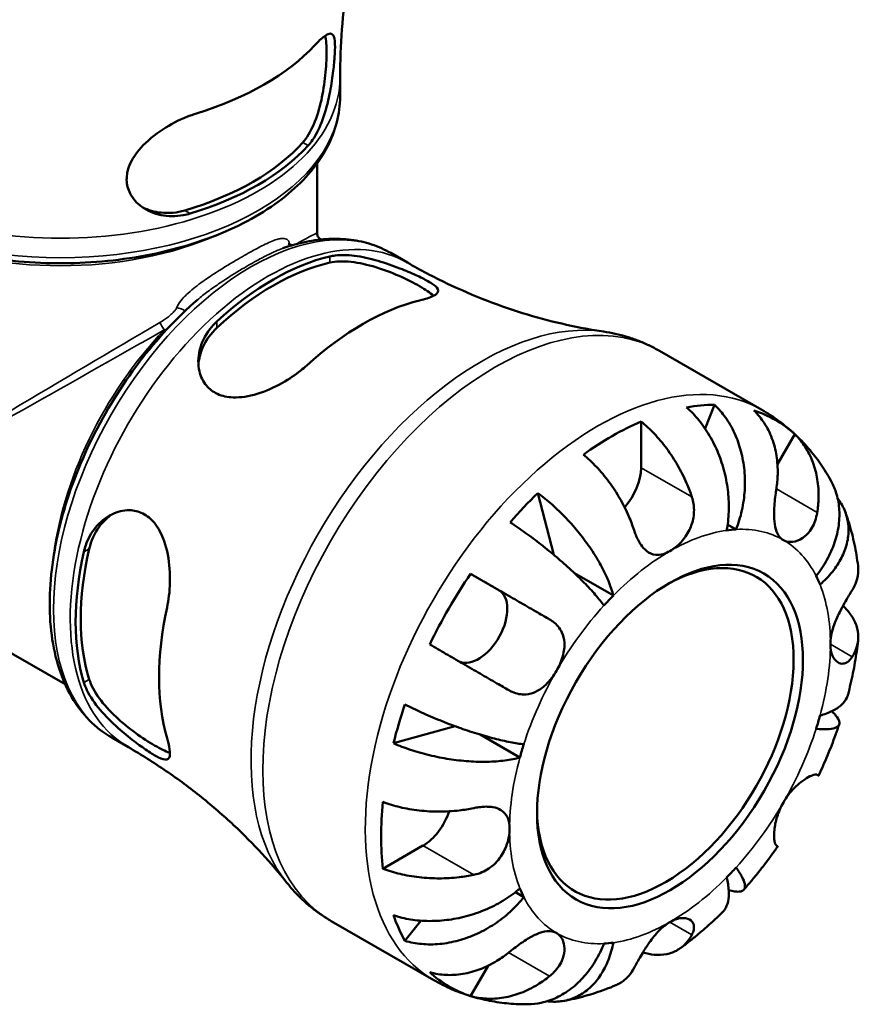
# Model space of a CAD drawing. Header units: millimetres. Extents: x 0 to 905, y -303 to 742.
# Tile 15 of 16: x 823 to 897, y 606 to 693. Entities that reach past the tile are written whole.
import ezdxf

# ---------------------------------------------------------------- set-up
doc = ezdxf.new("R2010")
doc.units = ezdxf.units.MM
doc.layers.add('Visible (ANSI)', color=7, linetype='Continuous', lineweight=50)
doc.layers.add('Visible Narrow (ANSI)', color=7, linetype='Continuous', lineweight=35)

msp = doc.modelspace()

# ---------------------------------------------------------------- linework, layer by layer
at = {"layer": 'Visible (ANSI)'}
for p, q in [((851.686, 686.249), (851.686, 687.964)), ((849.656, 674.201), (849.656, 680.362)), ((849.946, 673.698), (850.02, 673.656)), ((856.152, 672.467), (857.623, 671.62)), ((879.85, 663.84), (888.884, 658.638)), ((884.69, 659.094), (883.864, 657)), ((878.23, 657.615), (878.23, 653.534)), ((891.781, 656.491), (890.254, 653.846)), ((869.126, 651.304), (870.522, 645.866)), ((800.56, 649.933), (827.444, 634.451)), ((886.603, 648.096), (885.855, 648.527)), ((863.189, 644.188), (865.685, 642.739)), ((875.785, 642.267), (872.347, 644.246)), ((861.829, 630.752), (856.392, 629.247)), ((831.55, 629.745), (833.021, 628.898)), ((867.544, 627.993), (864.034, 630.014)), ((858.997, 620.221), (855.467, 618.188)), ((867.89, 615.684), (867.14, 616.116)), ((850.906, 613.578), (859.94, 608.376)), ((858.815, 613.608), (857.405, 611.836)), ((864.729, 609.636), (863.189, 606.968))]:
    msp.add_line(p, q, dxfattribs=at)
for centre, major_axis, ratio, start_param, end_param in [((827.036, 697.677), (25.414, 0), 0.575862, 5.203968, 5.791606), ((827.036, 688.52), (-24.01, 0), 0.575862, 2.04464, 2.667749), ((827.036, 688.52), (-24.652, 0), 0.575862, 2.053022, 2.659367), ((845.802, 649.982), (12.302, 21.364), 0.578093, 0.493865, 1.073064), ((845.802, 649.982), (11.982, 20.807), 0.578093, 0.485881, 1.081048), ((853.722, 645.421), (-12.699, -22.053), 0.578093, 3.644757, 4.205358), ((875.685, 632.774), (14.381, 24.973), 0.578093, 0.325754, 0.455777), ((875.685, 632.774), (14.381, 24.973), 0.578093, 6.156003, 6.4065), ((875.685, 632.774), (14.381, 24.973), 0.578093, 0.658216, 0.908713), ((875.685, 652.068), (-1.797, -3.12), 0.578093, 1.226757, 2.354261), ((875.685, 632.774), (14.381, 24.973), 0.578093, 1.111152, 1.241175), ((880.776, 629.842), (9.981, 17.332), 0.578093, 0.35876, 0.422771), ((880.366, 630.078), (7.985, 13.865), 0.578093, 2.372156, 7.052622), ((845.802, 649.982), (12.302, 21.364), 0.578093, 2.064661, 2.64386), ((845.802, 649.982), (11.982, 20.807), 0.578093, 2.056677, 2.651845), ((875.685, 632.774), (14.381, 24.973), 0.578093, 1.443614, 1.694111), ((880.776, 629.842), (9.981, 17.332), 0.578093, 5.856547, 5.920558), ((863.885, 639.622), (1.797, 3.12), 0.578093, 3.2059, 6.281252), ((880.776, 629.842), (-9.981, -17.332), 0.578093, 4.285751, 4.349762), ((853.722, 645.421), (-12.699, -22.053), 0.578093, 5.215553, 5.776154), ((875.685, 632.774), (14.381, 24.973), 0.578093, 1.89655, 2.026573), ((880.776, 629.842), (9.981, 17.332), 0.578093, 5.071149, 5.13516), ((880.776, 629.842), (-9.981, -17.332), 0.578093, 5.071149, 5.13516), ((875.685, 632.774), (14.381, 24.973), 0.578093, 2.229012, 2.479509), ((858.997, 623.164), (-1.797, -3.12), 0.578093, 0.783464, 1.918258), ((880.776, 629.842), (9.981, 17.332), 0.578093, 4.285751, 4.349762), ((880.776, 629.842), (-9.981, -17.332), 0.578093, 5.856547, 5.920558), ((875.685, 632.774), (-14.381, -24.973), 0.578093, 5.823541, 5.953564), ((880.776, 629.842), (-9.981, -17.332), 0.578093, 0.35876, 0.422771), ((875.685, 632.774), (-14.381, -24.973), 0.578093, 6.156003, 6.4065)]:
    msp.add_ellipse(centre, major_axis=major_axis, ratio=ratio, start_param=start_param, end_param=end_param, dxfattribs=at)
msp.add_ellipse((880.776, 629.842), major_axis=(-8.274, -14.368), ratio=0.578093, dxfattribs=at)
for points, knots in [([(855.302, 707.187), (854.882, 706.133), (854.481, 705.019), (853.741, 702.681), (853.401, 701.458), (852.802, 698.925), (852.543, 697.614), (852.122, 694.929), (851.959, 693.556), (851.741, 690.776), (851.686, 689.37), (851.686, 687.964)], [0.5598889, 0.5598889, 0.5598889, 0.5598889, 0.6049908, 0.6049908, 0.6500926, 0.6500926, 0.6951945, 0.6951945, 0.7402963, 0.7402963, 0.7853982, 0.7853982, 0.7853982, 0.7853982]), ([(849.44, 690.769), (849.556, 690.893), (849.666, 691.007), (850.079, 691.41), (850.337, 691.615), (850.784, 691.845), (850.955, 691.836), (851.17, 691.541), (851.224, 691.274), (851.248, 690.56), (851.235, 690.178), (851.172, 689.301), (851.125, 688.829), (850.984, 687.723), (850.884, 687.094), (850.604, 685.712), (850.411, 684.968), (849.92, 683.583), (849.617, 682.947), (849.142, 682.251), (849.012, 682.085), (848.877, 681.937)], [-1.996308, -1.996308, -1.996308, -1.996308, -1.922578, -1.922578, -1.70809, -1.70809, -1.459805, -1.459805, -1.22968, -1.22968, -1.055464, -1.055464, -0.893221, -0.893221, -0.701294, -0.701294, -0.468324, -0.468324, -0.223906, -0.223906, -0.136321, -0.136321, -0.136321, -0.136321]), ([(850.378, 691.622), (850.379, 691.617), (850.38, 691.612), (850.457, 691.237), (850.492, 690.725), (850.492, 690.145), (850.492, 689.566), (850.457, 688.861), (850.305, 687.393), (850.186, 686.631), (849.873, 685.214), (849.649, 684.464), (849.089, 683.159), (848.751, 682.605), (848.4, 682.211)], [-0.215567, -0.215567, -0.215567, -0.215567, -0.212686, -0.212686, 0, 0, 0, 0.212686, 0.212686, 0.425372, 0.425372, 0.656124, 0.656124, 0.886875, 0.886875, 0.886875, 0.886875]), ([(851.686, 686.249), (851.686, 684.731), (851.293, 683.218), (849.772, 680.314), (848.609, 678.93), (845.597, 676.404), (843.711, 675.278), (839.438, 673.434), (837.049, 672.721), (832.024, 671.777), (829.39, 671.545), (824.135, 671.58), (821.516, 671.845), (816.54, 672.851), (814.185, 673.591), (809.971, 675.49), (808.112, 676.65), (805.11, 679.297), (803.957, 680.783), (802.679, 683.624), (802.386, 684.935), (802.386, 686.249)], [5.497787, 5.497787, 5.497787, 5.497787, 5.790717, 5.790717, 6.099678, 6.099678, 6.425512, 6.425512, 6.753421, 6.753421, 7.079987, 7.079987, 7.405985, 7.405985, 7.732632, 7.732632, 8.0606, 8.0606, 8.385834, 8.385834, 8.63938, 8.63938, 8.63938, 8.63938]), ([(838.469, 675.943), (838.269, 675.882), (838.067, 675.834), (837.195, 675.675), (836.527, 675.683), (835.276, 675.939), (834.694, 676.186), (833.768, 676.852), (833.409, 677.249), (832.983, 678.083), (832.878, 678.488), (832.859, 679.345), (832.949, 679.784), (833.347, 680.753), (833.695, 681.267), (834.669, 682.347), (835.341, 682.893), (836.735, 683.8), (837.45, 684.173), (838.456, 684.583), (838.746, 684.687), (839.032, 684.775)], [-1.975225, -1.975225, -1.975225, -1.975225, -1.907286, -1.907286, -1.68247, -1.68247, -1.457908, -1.457908, -1.254651, -1.254651, -1.089815, -1.089815, -0.921685, -0.921685, -0.713679, -0.713679, -0.452649, -0.452649, -0.213851, -0.213851, -0.116245, -0.116245, -0.116245, -0.116245]), ([(837.992, 676.217), (837.323, 676.02), (836.593, 675.947), (835.322, 676.084), (834.77, 676.246), (834.291, 676.478)], [0.8545361, 0.8545361, 0.8545361, 0.8545361, 1.079903, 1.079903, 1.2666871, 1.2666871, 1.2666871, 1.2666871]), ([(856.152, 672.467), (855.62, 672.773), (855.057, 673.025), (853.883, 673.414), (853.271, 673.552), (852.013, 673.714), (851.367, 673.738), (850.05, 673.677), (849.38, 673.591), (848.026, 673.314), (847.341, 673.124), (846.653, 672.883)], [5.4997209, 5.4997209, 5.4997209, 5.4997209, 5.6178169, 5.6178169, 5.735913, 5.735913, 5.8540091, 5.8540091, 5.9721052, 5.9721052, 6.0902013, 6.0902013, 6.0902013, 6.0902013]), ([(849.656, 674.201), (849.656, 674.167), (849.659, 674.13), (849.674, 674.052), (849.686, 674.011), (849.721, 673.93), (849.744, 673.89), (849.797, 673.819), (849.826, 673.788), (849.887, 673.736), (849.917, 673.715), (849.946, 673.698)], [-0.785398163, -0.785398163, -0.785398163, -0.785398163, -0.785011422, -0.785011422, -0.78462468, -0.78462468, -0.784237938, -0.784237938, -0.783851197, -0.783851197, -0.783464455, -0.783464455, -0.783464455, -0.783464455]), ([(847.16, 673.07), (847.16, 673.07), (847.162, 673.064), (847.167, 673.055), (847.167, 673.054), (847.168, 673.054)], [0.00418884, 0.00418884, 0.00418884, 0.00418884, 0.02751045, 0.02751045, 0.02895053, 0.02895053, 0.02895053, 0.02895053]), ([(850.781, 672.164), (850.93, 672.199), (851.087, 672.226), (851.761, 672.306), (852.333, 672.294), (853.61, 672.138), (854.32, 671.98), (855.69, 671.583), (856.345, 671.354), (857.467, 670.915), (857.935, 670.716), (858.778, 670.329), (859.139, 670.149), (859.805, 669.774), (860.061, 669.594), (860.38, 669.233), (860.384, 669.062), (860.077, 668.75), (859.79, 668.608), (859.173, 668.404), (858.949, 668.341), (858.7, 668.281)], [-1.956061, -1.956061, -1.956061, -1.956061, -1.889785, -1.889785, -1.684535, -1.684535, -1.458692, -1.458692, -1.252011, -1.252011, -1.086147, -1.086147, -0.919849, -0.919849, -0.710285, -0.710285, -0.45183, -0.45183, -0.213414, -0.213414, -0.102747, -0.102747, -0.102747, -0.102747]), ([(850.781, 671.615), (851.297, 671.729), (851.945, 671.754), (853.354, 671.604), (854.115, 671.432), (855.5, 671.01), (856.222, 670.738), (857.571, 670.145), (858.199, 669.826), (859.201, 669.249), (859.627, 668.961), (859.914, 668.703), (859.919, 668.698), (859.924, 668.693)], [0.853306, 0.853306, 0.853306, 0.853306, 1.082555, 1.082555, 1.311805, 1.311805, 1.524423, 1.524423, 1.737042, 1.737042, 1.949661, 1.949661, 1.953663, 1.953663, 1.953663, 1.953663]), ([(857.623, 671.62), (858.765, 670.963), (859.932, 670.35), (862.291, 669.225), (863.482, 668.713), (865.859, 667.797), (867.045, 667.392), (869.383, 666.688), (870.535, 666.39), (872.779, 665.892), (873.872, 665.692), (874.925, 665.537)], [5.4997209, 5.4997209, 5.4997209, 5.4997209, 5.5446052, 5.5446052, 5.5894895, 5.5894895, 5.6343739, 5.6343739, 5.6792582, 5.6792582, 5.7241425, 5.7241425, 5.7241425, 5.7241425]), ([(839.118, 668.341), (837.29, 666.768), (835.548, 664.898), (832.408, 660.767), (831.009, 658.507), (828.686, 653.816), (827.762, 651.386), (826.482, 646.585), (826.128, 644.215), (826.043, 639.763), (826.314, 637.68), (827.49, 634.049), (828.386, 632.489), (830.166, 630.675), (830.829, 630.16), (831.55, 629.745)], [0.241704, 0.241704, 0.241704, 0.241704, 0.569207, 0.569207, 0.895477, 0.895477, 1.221541, 1.221541, 1.548562, 1.548562, 1.876547, 1.876547, 2.19801, 2.19801, 2.358128, 2.358128, 2.358128, 2.358128]), ([(848.744, 662.548), (848.578, 662.396), (848.402, 662.247), (847.727, 661.712), (847.184, 661.348), (845.892, 660.618), (845.127, 660.277), (843.651, 659.83), (842.936, 659.711), (841.763, 659.753), (841.293, 659.852), (840.493, 660.218), (840.167, 660.465), (839.599, 661.137), (839.391, 661.572), (839.144, 662.629), (839.155, 663.263), (839.457, 664.542), (839.764, 665.187), (840.392, 665.998), (840.598, 666.222), (840.824, 666.431)], [-1.9772, -1.9772, -1.9772, -1.9772, -1.903393, -1.903393, -1.706914, -1.706914, -1.457946, -1.457946, -1.22407, -1.22407, -1.047981, -1.047981, -0.886413, -0.886413, -0.698204, -0.698204, -0.46734, -0.46734, -0.223603, -0.223603, -0.122877, -0.122877, -0.122877, -0.122877]), ([(839.196, 662.597), (839.234, 663.11), (839.364, 663.648), (839.873, 664.802), (840.308, 665.401), (840.824, 665.882)], [0.472684, 0.472684, 0.472684, 0.472684, 0.6544867, 0.6544867, 0.8837358, 0.8837358, 0.8837358, 0.8837358]), ([(879.85, 663.84), (879.546, 664.015), (879.235, 664.178), (878.602, 664.48), (878.28, 664.619), (877.627, 664.871), (877.296, 664.984), (876.627, 665.185), (876.29, 665.273), (875.61, 665.424), (875.268, 665.487), (874.925, 665.537)], [5.4997209, 5.4997209, 5.4997209, 5.4997209, 5.5446052, 5.5446052, 5.5894895, 5.5894895, 5.6343739, 5.6343739, 5.6792582, 5.6792582, 5.7241425, 5.7241425, 5.7241425, 5.7241425]), ([(885.767, 648.015), (885.866, 648.515), (885.935, 649.082), (885.979, 650.247), (885.954, 650.844), (885.835, 651.939), (885.731, 652.538), (885.434, 653.715), (885.241, 654.294), (884.824, 655.317), (884.563, 655.856), (883.97, 656.868), (883.639, 657.341), (882.998, 658.128), (882.631, 658.517), (882.243, 658.857)], [4.014251, 4.014251, 4.014251, 4.014251, 4.181955, 4.181955, 4.349659, 4.349659, 4.516719, 4.516719, 4.683779, 4.683779, 4.850433, 4.850433, 5.017088, 5.017088, 5.179182, 5.179182, 5.179182, 5.179182]), ([(884.69, 659.094), (885.055, 658.752), (885.39, 658.36), (885.955, 657.566), (886.235, 657.088), (886.705, 656.064), (886.895, 655.518), (887.168, 654.481), (887.276, 653.894), (887.39, 652.699), (887.396, 652.091), (887.327, 650.978), (887.246, 650.37), (886.984, 649.184), (886.804, 648.605), (886.603, 648.096)], [0.170746, 0.170746, 0.170746, 0.170746, 0.33284, 0.33284, 0.499494, 0.499494, 0.666149, 0.666149, 0.833209, 0.833209, 1.000269, 1.000269, 1.167973, 1.167973, 1.335677, 1.335677, 1.335677, 1.335677]), ([(890.157, 651.682), (890.221, 652.092), (890.262, 652.521), (890.289, 653.523), (890.248, 654.092), (890.087, 655.097), (889.953, 655.626), (889.579, 656.621), (889.34, 657.087), (888.836, 657.862), (888.528, 658.244), (888.181, 658.58)], [4.427884, 4.427884, 4.427884, 4.427884, 4.5512464, 4.5512464, 4.7191329, 4.7191329, 4.8858696, 4.8858696, 5.0526063, 5.0526063, 5.2140047, 5.2140047, 5.2140047, 5.2140047]), ([(894.957, 652.425), (894.68, 652.917), (894.378, 653.401), (893.72, 654.344), (893.365, 654.803), (892.6, 655.687), (892.192, 656.112), (891.324, 656.918), (890.866, 657.299), (889.905, 658.01), (889.403, 658.339), (888.884, 658.638)], [5.1684042, 5.1684042, 5.1684042, 5.1684042, 5.2346675, 5.2346675, 5.3009309, 5.3009309, 5.3671942, 5.3671942, 5.4334575, 5.4334575, 5.4997209, 5.4997209, 5.4997209, 5.4997209]), ([(878.23, 657.615), (878.637, 657.285), (879.033, 656.911), (879.747, 656.157), (880.129, 655.705), (880.84, 654.743), (881.17, 654.232), (881.727, 653.266), (882.004, 652.72), (882.418, 651.76), (882.573, 651.35), (882.702, 650.959)], [0.1707531, 0.1707531, 0.1707531, 0.1707531, 0.3321515, 0.3321515, 0.4988882, 0.4988882, 0.6656248, 0.6656248, 0.8335114, 0.8335114, 0.9568737, 0.9568737, 0.9568737, 0.9568737]), ([(891.781, 656.491), (892.128, 656.155), (892.436, 655.773), (892.94, 654.998), (893.179, 654.532), (893.553, 653.537), (893.687, 653.008), (893.848, 652.003), (893.889, 651.434), (893.862, 650.432), (893.821, 650.002), (893.757, 649.592)], [0.1707531, 0.1707531, 0.1707531, 0.1707531, 0.3321515, 0.3321515, 0.4988882, 0.4988882, 0.6656248, 0.6656248, 0.8335114, 0.8335114, 0.9568737, 0.9568737, 0.9568737, 0.9568737]), ([(877.611, 648.027), (877.482, 648.418), (877.327, 648.829), (876.913, 649.788), (876.636, 650.334), (876.079, 651.301), (875.749, 651.811), (875.038, 652.773), (874.656, 653.225), (873.942, 653.979), (873.545, 654.353), (873.139, 654.684)], [4.427884, 4.427884, 4.427884, 4.427884, 4.5512464, 4.5512464, 4.7191329, 4.7191329, 4.8858696, 4.8858696, 5.0526063, 5.0526063, 5.2140047, 5.2140047, 5.2140047, 5.2140047]), ([(893.662, 644), (894.002, 644.428), (894.336, 644.918), (894.897, 645.93), (895.124, 646.453), (895.451, 647.416), (895.581, 647.946), (895.72, 648.994), (895.73, 649.512), (895.654, 650.435), (895.561, 650.924), (895.291, 651.756), (895.134, 652.109), (894.957, 652.425)], [4.0142509, 4.0142509, 4.0142509, 4.0142509, 4.1819549, 4.1819549, 4.3496588, 4.3496588, 4.5167189, 4.5167189, 4.6837789, 4.6837789, 4.8504333, 4.8504333, 4.9832493, 4.9832493, 4.9832493, 4.9832493]), ([(869.126, 651.304), (869.555, 650.987), (869.985, 650.635), (870.775, 649.933), (871.207, 649.518), (872.038, 648.644), (872.438, 648.184), (873.133, 647.321), (873.492, 646.839), (874.147, 645.867), (874.443, 645.379), (874.927, 644.494), (875.16, 644.017), (875.539, 643.096), (875.686, 642.652), (875.785, 642.267)], [0.170746, 0.170746, 0.170746, 0.170746, 0.33284, 0.33284, 0.499494, 0.499494, 0.666149, 0.666149, 0.833209, 0.833209, 1.000269, 1.000269, 1.167973, 1.167973, 1.335677, 1.335677, 1.335677, 1.335677]), ([(890.776, 647.163), (890.646, 647.238), (890.531, 647.337), (890.326, 647.589), (890.238, 647.744), (890.071, 648.173), (890.009, 648.468), (889.947, 649.11), (889.943, 649.448), (889.968, 650.052), (889.986, 650.306), (890.036, 650.81), (890.066, 651.058), (890.118, 651.43), (890.137, 651.557), (890.157, 651.682)], [0, 0, 0, 0, 0.0777495, 0.0777495, 0.1608191, 0.1608191, 0.277838, 0.277838, 0.3882896, 0.3882896, 0.4654296, 0.4654296, 0.5403543, 0.5403543, 0.579532, 0.579532, 0.579532, 0.579532]), ([(882.702, 650.959), (882.703, 650.955), (882.705, 650.951), (882.768, 650.757), (882.816, 650.56), (882.876, 650.182), (882.891, 650.003), (882.896, 649.6), (882.879, 649.378), (882.778, 648.774), (882.656, 648.403), (882.29, 647.656), (882.037, 647.296), (881.447, 646.655), (881.113, 646.387), (880.776, 646.193)], [-0.5833263, -0.5833263, -0.5833263, -0.5833263, -0.5820685, -0.5820685, -0.518616, -0.518616, -0.4628074, -0.4628074, -0.3947327, -0.3947327, -0.2769242, -0.2769242, -0.1428835, -0.1428835, 0, 0, 0, 0]), ([(895.564, 650.823), (895.647, 650.715), (895.724, 650.606), (896.01, 650.162), (896.198, 649.772), (896.448, 648.959), (896.512, 648.535), (896.528, 647.743), (896.483, 647.303), (896.268, 646.423), (896.097, 645.984), (895.693, 645.193), (895.421, 644.768), (894.77, 643.955), (894.391, 643.567), (894.008, 643.233)], [0.279445, 0.279445, 0.279445, 0.279445, 0.33284, 0.33284, 0.499494, 0.499494, 0.666149, 0.666149, 0.833209, 0.833209, 1.000269, 1.000269, 1.167973, 1.167973, 1.335677, 1.335677, 1.335677, 1.335677]), ([(829.096, 646.117), (829.141, 646.315), (829.196, 646.509), (829.462, 647.283), (829.758, 647.813), (830.531, 648.761), (831.022, 649.161), (832.05, 649.673), (832.577, 649.805), (833.518, 649.788), (833.925, 649.69), (834.682, 649.305), (835.019, 649.025), (835.679, 648.225), (835.964, 647.674), (836.438, 646.311), (836.59, 645.47), (836.709, 643.823), (836.69, 643.017), (836.559, 641.894), (836.502, 641.549), (836.43, 641.219)], [-1.956061, -1.956061, -1.956061, -1.956061, -1.889785, -1.889785, -1.684535, -1.684535, -1.458692, -1.458692, -1.252011, -1.252011, -1.086147, -1.086147, -0.919849, -0.919849, -0.710285, -0.710285, -0.45183, -0.45183, -0.213414, -0.213414, -0.102747, -0.102747, -0.102747, -0.102747]), ([(829.571, 646.39), (829.729, 647.079), (830.032, 647.757), (830.78, 648.779), (831.185, 649.163), (831.613, 649.454)], [0.8533062, 0.8533062, 0.8533062, 0.8533062, 1.0825554, 1.0825554, 1.2655981, 1.2655981, 1.2655981, 1.2655981]), ([(893.757, 649.592), (893.736, 649.46), (893.709, 649.329), (893.619, 648.971), (893.543, 648.751), (893.352, 648.329), (893.236, 648.131), (892.92, 647.704), (892.709, 647.5), (892.196, 647.149), (891.893, 647.036), (891.298, 646.969), (891.014, 647.024), (890.776, 647.163)], [-0.5800481, -0.5800481, -0.5800481, -0.5800481, -0.5384523, -0.5384523, -0.4638379, -0.4638379, -0.3862639, -0.3862639, -0.2784027, -0.2784027, -0.1427791, -0.1427791, 0, 0, 0, 0]), ([(897.356, 644.892), (897.317, 645.206), (897.271, 645.52), (897.167, 646.147), (897.108, 646.46), (896.977, 647.084), (896.905, 647.396), (896.746, 648.017), (896.659, 648.327), (896.471, 648.944), (896.369, 649.251), (896.259, 649.557)], [4.8469592, 4.8469592, 4.8469592, 4.8469592, 4.886219, 4.886219, 4.9254789, 4.9254789, 4.9647387, 4.9647387, 5.0039985, 5.0039985, 5.0432583, 5.0432583, 5.0432583, 5.0432583]), ([(874.949, 641.385), (874.748, 641.663), (874.49, 641.989), (873.893, 642.681), (873.554, 643.046), (872.883, 643.733), (872.489, 644.118), (871.65, 644.895), (871.205, 645.288), (870.367, 646), (869.896, 646.385), (868.942, 647.13), (868.459, 647.49), (867.593, 648.112), (867.131, 648.43), (866.68, 648.723)], [4.014251, 4.014251, 4.014251, 4.014251, 4.181955, 4.181955, 4.349659, 4.349659, 4.516719, 4.516719, 4.683779, 4.683779, 4.850433, 4.850433, 5.017088, 5.017088, 5.179182, 5.179182, 5.179182, 5.179182]), ([(880.776, 646.193), (880.569, 646.074), (880.363, 645.984), (879.94, 645.864), (879.725, 645.84), (879.223, 645.886), (878.95, 646), (878.528, 646.342), (878.369, 646.519), (878.131, 646.866), (878.044, 647.013), (877.889, 647.317), (877.819, 647.47), (877.704, 647.759), (877.656, 647.891), (877.611, 648.027)], [0, 0, 0, 0, 0.0878331, 0.0878331, 0.1843541, 0.1843541, 0.3227975, 0.3227975, 0.4175446, 0.4175446, 0.4777493, 0.4777493, 0.5327624, 0.5327624, 0.5768127, 0.5768127, 0.5768127, 0.5768127]), ([(863.189, 644.188), (863.654, 643.92), (864.139, 643.64), (865.064, 643.107), (865.587, 642.805), (866.636, 642.199), (867.162, 641.895), (868.114, 641.345), (868.627, 641.049), (869.482, 640.554), (869.834, 640.351), (870.157, 640.164)], [0.1707531, 0.1707531, 0.1707531, 0.1707531, 0.3321515, 0.3321515, 0.4988882, 0.4988882, 0.6656248, 0.6656248, 0.8335114, 0.8335114, 0.9568737, 0.9568737, 0.9568737, 0.9568737]), ([(896.844, 642.752), (896.989, 642.984), (897.112, 643.233), (897.321, 643.831), (897.378, 644.183), (897.38, 644.63), (897.372, 644.76), (897.356, 644.892)], [4.427884, 4.427884, 4.427884, 4.427884, 4.5512464, 4.5512464, 4.7191329, 4.7191329, 4.7843909, 4.7843909, 4.7843909, 4.7843909]), ([(894.918, 637.986), (894.918, 638.215), (894.941, 638.457), (895.035, 638.977), (895.11, 639.255), (895.347, 639.964), (895.534, 640.391), (895.879, 641.088), (896.025, 641.36), (896.276, 641.806), (896.38, 641.985), (896.58, 642.322), (896.675, 642.479), (896.791, 642.666), (896.818, 642.71), (896.844, 642.752)], [-2.4991326, -2.4991326, -2.4991326, -2.4991326, -2.4150544, -2.4150544, -2.3238473, -2.3238473, -2.1841143, -2.1841143, -2.0867477, -2.0867477, -2.0144067, -2.0144067, -1.9399427, -1.9399427, -1.916375, -1.916375, -1.916375, -1.916375]), ([(896.028, 641.361), (896.296, 641.112), (896.524, 640.853), (896.914, 640.308), (897.094, 639.973), (897.328, 639.288), (897.381, 638.939), (897.378, 638.296), (897.321, 637.944), (897.112, 637.347), (896.989, 637.098), (896.844, 636.865)], [0.1920645, 0.1920645, 0.1920645, 0.1920645, 0.3321515, 0.3321515, 0.4988882, 0.4988882, 0.6656248, 0.6656248, 0.8335114, 0.8335114, 0.9568737, 0.9568737, 0.9568737, 0.9568737]), ([(870.157, 640.164), (870.261, 640.104), (870.361, 640.038), (870.626, 639.842), (870.779, 639.7), (871.049, 639.379), (871.163, 639.2), (871.375, 638.739), (871.446, 638.448), (871.495, 637.75), (871.442, 637.342), (871.203, 636.492), (871.014, 636.057), (870.776, 635.645)], [-0.5800481, -0.5800481, -0.5800481, -0.5800481, -0.5384523, -0.5384523, -0.4638379, -0.4638379, -0.3862639, -0.3862639, -0.2784027, -0.2784027, -0.1427791, -0.1427791, 0, 0, 0, 0]), ([(896.844, 636.865), (896.791, 636.78), (896.734, 636.702), (896.586, 636.53), (896.491, 636.447), (896.285, 636.319), (896.173, 636.279), (895.895, 636.248), (895.732, 636.288), (895.392, 636.502), (895.227, 636.703), (894.986, 637.25), (894.918, 637.597), (894.918, 637.986)], [-0.5764765, -0.5764765, -0.5764765, -0.5764765, -0.5296868, -0.5296868, -0.4605403, -0.4605403, -0.385624, -0.385624, -0.2773083, -0.2773083, -0.1425809, -0.1425809, 0, 0, 0, 0]), ([(896.472, 633.532), (896.553, 633.848), (896.63, 634.164), (896.776, 634.796), (896.845, 635.113), (896.973, 635.748), (897.032, 636.065), (897.142, 636.701), (897.192, 637.019), (897.284, 637.656), (897.324, 637.975), (897.361, 638.293)], [4.3751655, 4.3751655, 4.3751655, 4.3751655, 4.4147954, 4.4147954, 4.4544252, 4.4544252, 4.494055, 4.494055, 4.5336849, 4.5336849, 4.5733147, 4.5733147, 4.5733147, 4.5733147]), ([(866.557, 633.929), (866.234, 634.116), (865.882, 634.319), (865.027, 634.813), (864.514, 635.11), (863.562, 635.66), (863.036, 635.964), (861.987, 636.569), (861.464, 636.871), (860.539, 637.404), (860.054, 637.684), (859.589, 637.953)], [4.427884, 4.427884, 4.427884, 4.427884, 4.5512464, 4.5512464, 4.7191329, 4.7191329, 4.8858696, 4.8858696, 5.0526063, 5.0526063, 5.2140047, 5.2140047, 5.2140047, 5.2140047]), ([(870.776, 635.645), (870.646, 635.421), (870.503, 635.205), (870.183, 634.786), (870.005, 634.585), (869.55, 634.154), (869.265, 633.948), (868.678, 633.663), (868.384, 633.579), (867.873, 633.537), (867.663, 633.549), (867.251, 633.626), (867.052, 633.689), (866.755, 633.821), (866.655, 633.872), (866.557, 633.929)], [0, 0, 0, 0, 0.0777495, 0.0777495, 0.1608191, 0.1608191, 0.277838, 0.277838, 0.3882896, 0.3882896, 0.4654296, 0.4654296, 0.5403543, 0.5403543, 0.579532, 0.579532, 0.579532, 0.579532]), ([(836.43, 629.708), (836.478, 629.543), (836.519, 629.388), (836.646, 628.855), (836.689, 628.543), (836.676, 628.017), (836.588, 627.851), (836.237, 627.773), (835.982, 627.845), (835.358, 628.165), (835.037, 628.361), (834.318, 628.845), (833.941, 629.117), (833.074, 629.78), (832.593, 630.172), (831.552, 631.097), (831.008, 631.636), (830.05, 632.761), (829.645, 633.349), (829.255, 634.153), (829.164, 634.383), (829.096, 634.606)], [-1.9772, -1.9772, -1.9772, -1.9772, -1.903393, -1.903393, -1.706914, -1.706914, -1.457946, -1.457946, -1.22407, -1.22407, -1.047981, -1.047981, -0.886413, -0.886413, -0.698204, -0.698204, -0.46734, -0.46734, -0.223603, -0.223603, -0.122877, -0.122877, -0.122877, -0.122877]), ([(836.683, 628.42), (836.673, 628.423), (836.663, 628.426), (836.292, 628.544), (835.829, 628.767), (835.328, 629.056), (834.827, 629.344), (834.236, 629.727), (833.048, 630.599), (832.451, 631.088), (831.393, 632.077), (830.864, 632.651), (830.032, 633.798), (829.729, 634.373), (829.571, 634.879)], [-0.21837, -0.21837, -0.21837, -0.21837, -0.212619, -0.212619, 0, 0, 0, 0.212619, 0.212619, 0.425237, 0.425237, 0.654487, 0.654487, 0.883736, 0.883736, 0.883736, 0.883736]), ([(894.008, 631.691), (894.391, 631.797), (894.77, 631.935), (895.421, 632.258), (895.693, 632.444), (896.097, 632.813), (896.268, 633.03), (896.416, 633.351), (896.448, 633.442), (896.471, 633.532)], [4.0142509, 4.0142509, 4.0142509, 4.0142509, 4.1819549, 4.1819549, 4.3496588, 4.3496588, 4.5167189, 4.5167189, 4.5798755, 4.5798755, 4.5798755, 4.5798755]), ([(857.405, 632.658), (857.885, 632.416), (858.392, 632.175), (859.363, 631.736), (859.917, 631.498), (861.04, 631.045), (861.608, 630.829), (862.644, 630.459), (863.206, 630.27), (864.298, 629.931), (864.828, 629.781), (865.757, 629.541), (866.243, 629.43), (867.139, 629.256), (867.55, 629.195), (867.89, 629.159)], [0.170746, 0.170746, 0.170746, 0.170746, 0.33284, 0.33284, 0.499494, 0.499494, 0.666149, 0.666149, 0.833209, 0.833209, 1.000269, 1.000269, 1.167973, 1.167973, 1.335677, 1.335677, 1.335677, 1.335677]), ([(895.032, 632.066), (895.178, 631.932), (895.308, 631.799), (895.561, 631.49), (895.654, 631.325), (895.73, 631.056), (895.72, 630.927), (895.581, 630.717), (895.451, 630.636), (895.124, 630.529), (894.897, 630.492), (894.336, 630.472), (894.002, 630.489), (893.662, 630.525)], [0.3858814, 0.3858814, 0.3858814, 0.3858814, 0.4994944, 0.4994944, 0.6661487, 0.6661487, 0.8332087, 0.8332087, 1.0002688, 1.0002688, 1.1679728, 1.1679728, 1.3356767, 1.3356767, 1.3356767, 1.3356767]), ([(893.877, 626.396), (894.016, 626.691), (894.152, 626.988), (894.416, 627.583), (894.544, 627.882), (894.794, 628.482), (894.916, 628.783), (895.151, 629.388), (895.265, 629.691), (895.485, 630.3), (895.592, 630.605), (895.694, 630.911)], [4.070124, 4.070124, 4.070124, 4.070124, 4.1090464, 4.1090464, 4.1479689, 4.1479689, 4.1868913, 4.1868913, 4.2258137, 4.2258137, 4.2647361, 4.2647361, 4.2647361, 4.2647361]), ([(846.966, 616.986), (846.304, 617.819), (845.583, 618.664), (844.025, 620.356), (843.189, 621.202), (841.407, 622.871), (840.462, 623.693), (838.476, 625.289), (837.436, 626.062), (835.279, 627.538), (834.162, 628.24), (833.021, 628.898)], [2.1337065, 2.1337065, 2.1337065, 2.1337065, 2.1785908, 2.1785908, 2.2234752, 2.2234752, 2.2683595, 2.2683595, 2.3132439, 2.3132439, 2.3581282, 2.3581282, 2.3581282, 2.3581282]), ([(867.544, 627.993), (867.161, 627.887), (866.704, 627.794), (865.718, 627.663), (865.189, 627.627), (864.181, 627.605), (863.611, 627.617), (862.443, 627.7), (861.845, 627.77), (860.75, 627.941), (860.152, 628.057), (858.979, 628.34), (858.404, 628.506), (857.401, 628.838), (856.881, 629.034), (856.392, 629.247)], [4.014251, 4.014251, 4.014251, 4.014251, 4.181955, 4.181955, 4.349659, 4.349659, 4.516719, 4.516719, 4.683779, 4.683779, 4.850433, 4.850433, 5.017088, 5.017088, 5.179182, 5.179182, 5.179182, 5.179182]), ([(890.776, 624.039), (890.906, 624.263), (891.049, 624.479), (891.367, 624.9), (891.542, 625.102), (891.976, 625.545), (892.235, 625.765), (892.715, 626.113), (892.931, 626.242), (893.247, 626.396), (893.361, 626.439), (893.551, 626.49), (893.626, 626.499), (893.712, 626.488), (893.737, 626.48), (893.757, 626.469)], [0, 0, 0, 0, 0.0777495, 0.0777495, 0.1608191, 0.1608191, 0.277838, 0.277838, 0.3882896, 0.3882896, 0.4654296, 0.4654296, 0.5403543, 0.5403543, 0.579532, 0.579532, 0.579532, 0.579532]), ([(893.757, 626.469), (893.821, 626.431), (893.862, 626.406), (893.889, 626.389), (893.848, 626.411), (893.753, 626.465), (893.736, 626.474), (893.718, 626.485)], [4.427884, 4.427884, 4.427884, 4.427884, 4.5512464, 4.5512464, 4.7191329, 4.7191329, 4.749806, 4.749806, 4.749806, 4.749806]), ([(855.467, 624.074), (855.957, 623.889), (856.479, 623.732), (857.49, 623.492), (858.072, 623.388), (859.261, 623.254), (859.869, 623.223), (860.984, 623.225), (861.595, 623.257), (862.633, 623.378), (863.066, 623.449), (863.469, 623.532)], [0.1707531, 0.1707531, 0.1707531, 0.1707531, 0.3321515, 0.3321515, 0.4988882, 0.4988882, 0.6656248, 0.6656248, 0.8335114, 0.8335114, 0.9568737, 0.9568737, 0.9568737, 0.9568737]), ([(863.469, 623.532), (863.618, 623.563), (863.765, 623.589), (864.125, 623.638), (864.334, 623.656), (864.751, 623.662), (864.956, 623.649), (865.422, 623.571), (865.663, 623.487), (866.118, 623.207), (866.306, 622.992), (866.569, 622.433), (866.634, 622.087), (866.634, 621.698)], [-0.5764765, -0.5764765, -0.5764765, -0.5764765, -0.5296868, -0.5296868, -0.4605403, -0.4605403, -0.385624, -0.385624, -0.2773083, -0.2773083, -0.1425809, -0.1425809, 0, 0, 0, 0]), ([(890.157, 620.233), (890.136, 620.246), (890.116, 620.265), (890.063, 620.339), (890.033, 620.41), (889.985, 620.604), (889.966, 620.727), (889.943, 621.08), (889.948, 621.327), (890.015, 621.958), (890.091, 622.353), (890.351, 623.191), (890.538, 623.627), (890.776, 624.039)], [-0.5800481, -0.5800481, -0.5800481, -0.5800481, -0.5384523, -0.5384523, -0.4638379, -0.4638379, -0.3862639, -0.3862639, -0.2784027, -0.2784027, -0.1427791, -0.1427791, 0, 0, 0, 0]), ([(866.634, 621.698), (866.634, 621.469), (866.611, 621.227), (866.514, 620.708), (866.436, 620.433), (866.167, 619.742), (865.94, 619.338), (865.444, 618.728), (865.213, 618.505), (864.767, 618.171), (864.565, 618.049), (864.139, 617.842), (863.915, 617.759), (863.614, 617.678), (863.542, 617.661), (863.469, 617.646)], [-2.4991326, -2.4991326, -2.4991326, -2.4991326, -2.4150544, -2.4150544, -2.3238473, -2.3238473, -2.1841143, -2.1841143, -2.0867477, -2.0867477, -2.0144067, -2.0144067, -1.9399427, -1.9399427, -1.916375, -1.916375, -1.916375, -1.916375]), ([(887.276, 616.331), (887.49, 616.573), (887.701, 616.817), (888.118, 617.312), (888.323, 617.562), (888.729, 618.068), (888.929, 618.324), (889.324, 618.84), (889.519, 619.101), (889.902, 619.627), (890.091, 619.893), (890.277, 620.161)], [3.5892611, 3.5892611, 3.5892611, 3.5892611, 3.6281826, 3.6281826, 3.6671041, 3.6671041, 3.7060256, 3.7060256, 3.7449471, 3.7449471, 3.7838686, 3.7838686, 3.7838686, 3.7838686]), ([(890.277, 620.161), (890.277, 620.161), (890.276, 620.162), (890.262, 620.171), (890.221, 620.195), (890.157, 620.233)], [0.8081926, 0.8081926, 0.8081926, 0.8081926, 0.8335114, 0.8335114, 0.9568737, 0.9568737, 0.9568737, 0.9568737]), ([(863.469, 617.646), (863.066, 617.562), (862.633, 617.492), (861.595, 617.371), (860.984, 617.338), (859.869, 617.337), (859.261, 617.367), (858.072, 617.502), (857.49, 617.606), (856.479, 617.846), (855.957, 618.002), (855.467, 618.188)], [4.427884, 4.427884, 4.427884, 4.427884, 4.5512464, 4.5512464, 4.7191329, 4.7191329, 4.8858696, 4.8858696, 5.0526063, 5.0526063, 5.2140047, 5.2140047, 5.2140047, 5.2140047]), ([(886.603, 618.299), (886.804, 618.021), (886.984, 617.74), (887.246, 617.241), (887.327, 617.024), (887.396, 616.684), (887.39, 616.53), (887.276, 616.301), (887.168, 616.227), (886.895, 616.155), (886.705, 616.151), (886.314, 616.213), (886.138, 616.256), (885.954, 616.312)], [4.0142509, 4.0142509, 4.0142509, 4.0142509, 4.1819549, 4.1819549, 4.3496588, 4.3496588, 4.5167189, 4.5167189, 4.6837789, 4.6837789, 4.8504333, 4.8504333, 4.9609653, 4.9609653, 4.9609653, 4.9609653]), ([(885.394, 614.348), (885.462, 614.414), (885.526, 614.488), (885.731, 614.78), (885.835, 615.038), (885.954, 615.576), (885.979, 615.905), (885.935, 616.633), (885.866, 617.032), (885.767, 617.417)], [0.7692919, 0.7692919, 0.7692919, 0.7692919, 0.8332087, 0.8332087, 1.0002688, 1.0002688, 1.1679728, 1.1679728, 1.3356767, 1.3356767, 1.3356767, 1.3356767]), ([(846.966, 616.986), (847.182, 616.715), (847.408, 616.45), (847.88, 615.938), (848.125, 615.69), (848.635, 615.213), (848.899, 614.984), (849.445, 614.545), (849.726, 614.336), (850.305, 613.94), (850.602, 613.753), (850.906, 613.578)], [2.1337065, 2.1337065, 2.1337065, 2.1337065, 2.1785908, 2.1785908, 2.2234752, 2.2234752, 2.2683595, 2.2683595, 2.3132439, 2.3132439, 2.3581282, 2.3581282, 2.3581282, 2.3581282]), ([(856.392, 614.081), (856.881, 613.916), (857.401, 613.793), (858.404, 613.633), (858.979, 613.583), (860.152, 613.576), (860.75, 613.62), (861.845, 613.772), (862.443, 613.894), (863.611, 614.224), (864.181, 614.433), (865.189, 614.877), (865.718, 615.154), (866.704, 615.773), (867.161, 616.117), (867.544, 616.452)], [0.170746, 0.170746, 0.170746, 0.170746, 0.33284, 0.33284, 0.499494, 0.499494, 0.666149, 0.666149, 0.833209, 0.833209, 1.000269, 1.000269, 1.167973, 1.167973, 1.335677, 1.335677, 1.335677, 1.335677]), ([(867.89, 615.684), (867.55, 615.256), (867.139, 614.811), (866.243, 613.992), (865.757, 613.618), (864.828, 613.001), (864.298, 612.702), (863.206, 612.203), (862.644, 612.003), (861.608, 611.72), (861.04, 611.611), (859.917, 611.505), (859.363, 611.507), (858.392, 611.598), (857.885, 611.691), (857.405, 611.836)], [4.014251, 4.014251, 4.014251, 4.014251, 4.181955, 4.181955, 4.349659, 4.349659, 4.516719, 4.516719, 4.683779, 4.683779, 4.850433, 4.850433, 5.017088, 5.017088, 5.179182, 5.179182, 5.179182, 5.179182]), ([(880.776, 613.491), (880.974, 613.605), (881.172, 613.692), (881.572, 613.814), (881.772, 613.843), (882.236, 613.836), (882.472, 613.756), (882.752, 613.518), (882.83, 613.393), (882.895, 613.141), (882.901, 613.024), (882.867, 612.772), (882.827, 612.638), (882.747, 612.458), (882.726, 612.414), (882.702, 612.371)], [-2.4991326, -2.4991326, -2.4991326, -2.4991326, -2.4150544, -2.4150544, -2.3238473, -2.3238473, -2.1841143, -2.1841143, -2.0867477, -2.0867477, -2.0144067, -2.0144067, -1.9399427, -1.9399427, -1.916375, -1.916375, -1.916375, -1.916375]), ([(881.714, 611.199), (881.972, 611.39), (882.228, 611.584), (882.734, 611.981), (882.984, 612.184), (883.48, 612.597), (883.726, 612.807), (884.211, 613.234), (884.451, 613.452), (884.927, 613.894), (885.162, 614.119), (885.394, 614.347)], [3.2806137, 3.2806137, 3.2806137, 3.2806137, 3.3202499, 3.3202499, 3.3598862, 3.3598862, 3.3995224, 3.3995224, 3.4391587, 3.4391587, 3.4787949, 3.4787949, 3.4787949, 3.4787949]), ([(877.611, 609.439), (877.659, 609.528), (877.71, 609.624), (877.847, 609.874), (877.936, 610.035), (878.138, 610.391), (878.252, 610.586), (878.552, 611.08), (878.745, 611.381), (879.214, 612.044), (879.494, 612.395), (880.108, 613.028), (880.44, 613.298), (880.776, 613.491)], [-0.5764765, -0.5764765, -0.5764765, -0.5764765, -0.5296868, -0.5296868, -0.4605403, -0.4605403, -0.385624, -0.385624, -0.2773083, -0.2773083, -0.1425809, -0.1425809, 0, 0, 0, 0]), ([(866.557, 610.805), (866.661, 610.89), (866.768, 610.974), (867.07, 611.21), (867.269, 611.359), (867.682, 611.654), (867.893, 611.797), (868.398, 612.114), (868.685, 612.275), (869.313, 612.56), (869.64, 612.659), (870.257, 612.714), (870.538, 612.66), (870.776, 612.522)], [-0.5800481, -0.5800481, -0.5800481, -0.5800481, -0.5384523, -0.5384523, -0.4638379, -0.4638379, -0.3862639, -0.3862639, -0.2784027, -0.2784027, -0.1427791, -0.1427791, 0, 0, 0, 0]), ([(870.776, 612.522), (870.906, 612.446), (871.021, 612.347), (871.224, 612.096), (871.309, 611.943), (871.455, 611.526), (871.491, 611.246), (871.446, 610.666), (871.371, 610.373), (871.153, 609.88), (871.038, 609.682), (870.766, 609.306), (870.611, 609.13), (870.349, 608.879), (870.255, 608.796), (870.157, 608.716)], [0, 0, 0, 0, 0.0777495, 0.0777495, 0.1608191, 0.1608191, 0.277838, 0.277838, 0.3882896, 0.3882896, 0.4654296, 0.4654296, 0.5403543, 0.5403543, 0.579532, 0.579532, 0.579532, 0.579532]), ([(882.702, 612.371), (882.573, 612.128), (882.418, 611.896), (882.004, 611.414), (881.727, 611.187), (881.17, 610.861), (880.84, 610.731), (880.129, 610.588), (879.747, 610.576), (879.079, 610.639), (878.74, 610.706), (878.39, 610.813)], [4.427884, 4.427884, 4.427884, 4.427884, 4.5512464, 4.5512464, 4.7191329, 4.7191329, 4.8858696, 4.8858696, 5.0526063, 5.0526063, 5.192814, 5.192814, 5.192814, 5.192814]), ([(868.262, 606.241), (868.633, 606.245), (869.028, 606.286), (869.896, 606.471), (870.367, 606.637), (871.205, 607.034), (871.65, 607.303), (872.489, 607.949), (872.883, 608.327), (873.554, 609.093), (873.893, 609.552), (874.49, 610.545), (874.748, 611.079), (874.949, 611.588)], [0.3629059, 0.3629059, 0.3629059, 0.3629059, 0.4994944, 0.4994944, 0.6661487, 0.6661487, 0.8332087, 0.8332087, 1.0002688, 1.0002688, 1.1679728, 1.1679728, 1.3356767, 1.3356767, 1.3356767, 1.3356767]), ([(875.785, 611.669), (875.686, 611.17), (875.539, 610.646), (875.16, 609.675), (874.927, 609.226), (874.443, 608.478), (874.147, 608.11), (873.492, 607.481), (873.133, 607.221), (872.438, 606.838), (872.038, 606.679), (871.207, 606.487), (870.775, 606.453), (870.239, 606.478), (870.099, 606.491), (869.955, 606.51)], [4.014251, 4.014251, 4.014251, 4.014251, 4.181955, 4.181955, 4.349659, 4.349659, 4.516719, 4.516719, 4.683779, 4.683779, 4.850433, 4.850433, 5.017088, 5.017088, 5.073498, 5.073498, 5.073498, 5.073498]), ([(859.589, 609.057), (860.054, 608.925), (860.539, 608.85), (861.464, 608.803), (861.987, 608.829), (863.036, 609.005), (863.562, 609.154), (864.514, 609.518), (865.027, 609.768), (865.882, 610.293), (866.234, 610.544), (866.557, 610.805)], [0.1707531, 0.1707531, 0.1707531, 0.1707531, 0.3321515, 0.3321515, 0.4988882, 0.4988882, 0.6656248, 0.6656248, 0.8335114, 0.8335114, 0.9568737, 0.9568737, 0.9568737, 0.9568737]), ([(875.996, 607.912), (876.124, 607.966), (876.244, 608.026), (876.636, 608.255), (876.913, 608.482), (877.327, 608.965), (877.482, 609.196), (877.611, 609.439)], [0.5982657, 0.5982657, 0.5982657, 0.5982657, 0.6656248, 0.6656248, 0.8335114, 0.8335114, 0.9568737, 0.9568737, 0.9568737, 0.9568737]), ([(870.157, 608.716), (869.834, 608.455), (869.482, 608.204), (868.627, 607.679), (868.114, 607.429), (867.162, 607.065), (866.636, 606.916), (865.587, 606.74), (865.064, 606.714), (864.139, 606.761), (863.654, 606.836), (863.189, 606.968)], [4.427884, 4.427884, 4.427884, 4.427884, 4.5512464, 4.5512464, 4.7191329, 4.7191329, 4.8858696, 4.8858696, 5.0526063, 5.0526063, 5.2140047, 5.2140047, 5.2140047, 5.2140047]), ([(859.94, 608.376), (860.453, 608.08), (860.983, 607.814), (862.066, 607.344), (862.619, 607.14), (863.738, 606.796), (864.304, 606.656), (865.438, 606.436), (866.007, 606.357), (867.139, 606.257), (867.703, 606.236), (868.262, 606.241)], [2.3581282, 2.3581282, 2.3581282, 2.3581282, 2.4236093, 2.4236093, 2.4890904, 2.4890904, 2.5545714, 2.5545714, 2.6200525, 2.6200525, 2.6855336, 2.6855336, 2.6855336, 2.6855336]), ([(871.402, 606.538), (871.723, 606.595), (872.04, 606.66), (872.67, 606.804), (872.982, 606.883), (873.6, 607.055), (873.906, 607.147), (874.513, 607.345), (874.814, 607.45), (875.409, 607.672), (875.704, 607.789), (875.997, 607.912)], [2.8107701, 2.8107701, 2.8107701, 2.8107701, 2.8500351, 2.8500351, 2.8893001, 2.8893001, 2.9285651, 2.9285651, 2.96783, 2.96783, 3.007095, 3.007095, 3.007095, 3.007095])]:
    msp.add_open_spline(points, degree=3, knots=knots, dxfattribs=at)
at = {"layer": 'Visible Narrow (ANSI)'}
for p, q in [((848.4, 682.211), (848.877, 681.937)), ((838.469, 675.943), (837.992, 676.217)), ((850.781, 671.615), (850.781, 672.164)), ((840.824, 665.882), (840.824, 666.431)), ((882.702, 650.959), (878.23, 653.534)), ((893.757, 649.592), (890.154, 651.667)), ((829.571, 646.39), (829.096, 646.117)), ((870.157, 640.164), (865.685, 642.739)), ((896.844, 636.865), (894.918, 637.975)), ((829.571, 634.879), (829.096, 634.606)), ((863.469, 617.646), (858.997, 620.221)), ((882.702, 612.371), (880.766, 613.485)), ((870.157, 608.716), (866.545, 610.796))]:
    msp.add_line(p, q, dxfattribs=at)
for centre, major_axis, ratio, start_param, end_param in [((827.036, 687.964), (-24.65, 0), 0.575862, 0, 3.141593), ((827.036, 686.249), (24.65, 0), 0.575862, 3.141593, 6.283185), ((843.851, 651.106), (-12.301, -21.361), 0.578093, 3.141593, 6.283185), ((845.322, 650.259), (12.301, 21.361), 0.578093, 0, 3.141593), ((827.036, 684.367), (22.62, 0), 0.575862, 4.052002, 5.372776), ((827.036, 660.789), (-22.619, -13.414), 0.012618, 3.13411, 3.531817), ((827.036, 660.789), (22.912, 12.908), 0.009274, 6.205032, 6.288684), ((847.723, 673.208), (-0.563, -0.138), 0.78261, 5.646594, 6.281695), ((848.425, 673.174), (0.288, -0.503), 0.908677, 4.002477, 4.07789), ((865.378, 638.709), (-14.472, -25.131), 0.578093, 3.141593, 6.283185), ((837.537, 667.342), (0.549, -0.187), 0.423169, 0.684054, 2.206607), ((864.149, 639.417), (14.339, 24.9), 0.578093, 0.224422, 2.917171), ((827.036, 660.789), (-22.619, -13.414), 0.012618, 4.307199, 5.490304), ((836.021, 666.031), (-0.29, 0.502), 0.092542, 0.85869, 2.286072), ((827.036, 660.789), (22.912, 12.908), 0.009274, 3.934424, 5.117529), ((842.223, 652.043), (-11.288, -19.602), 0.578093, 4.312748, 5.364402), ((874.412, 633.507), (14.472, 25.131), 0.578093, 0, 3.141593), ((880.776, 629.842), (-9.981, -17.332), 0.578093, 3.564363, 3.925057), ((880.776, 629.842), (9.981, 17.332), 0.578093, 6.281252, 6.641945), ((880.776, 629.842), (9.981, 17.332), 0.578093, 5.920558, 6.281252), ((880.776, 629.842), (-9.981, -17.332), 0.578093, 3.925057, 4.285751), ((880.776, 629.842), (9.981, 17.332), 0.578093, 5.495853, 5.856547), ((880.776, 629.842), (-9.981, -17.332), 0.578093, 4.349762, 4.710455), ((880.776, 629.842), (9.981, 17.332), 0.578093, 5.13516, 5.495853), ((880.776, 629.842), (-9.981, -17.332), 0.578093, 4.710455, 5.071149), ((880.776, 629.842), (9.981, 17.332), 0.578093, 4.710455, 5.071149), ((880.776, 629.842), (-9.981, -17.332), 0.578093, 5.13516, 5.495853), ((880.776, 629.842), (9.981, 17.332), 0.578093, 4.349762, 4.710455), ((880.776, 629.842), (-9.981, -17.332), 0.578093, 5.495853, 5.856547), ((880.776, 629.842), (9.981, 17.332), 0.578093, 3.925057, 4.285751), ((880.776, 629.842), (-9.981, -17.332), 0.578093, 5.920558, 6.281252), ((880.776, 629.842), (9.981, 17.332), 0.578093, 3.564363, 3.925057), ((880.776, 629.842), (-9.981, -17.332), 0.578093, 6.281252, 6.641945)]:
    msp.add_ellipse(centre, major_axis=major_axis, ratio=ratio, start_param=start_param, end_param=end_param, dxfattribs=at)
for points, knots in [([(847.206, 673.359), (847.196, 673.401), (847.182, 673.438), (847.142, 673.523), (847.112, 673.564), (847.041, 673.636), (846.999, 673.664), (846.892, 673.716), (846.826, 673.733), (846.664, 673.752), (846.566, 673.748), (846.35, 673.719), (846.231, 673.691), (845.934, 673.603), (845.752, 673.534), (845.356, 673.367), (845.142, 673.266), (844.606, 672.998), (844.276, 672.822), (843.483, 672.385), (843.01, 672.114), (841.878, 671.45), (841.204, 671.043), (840.144, 670.351), (839.769, 670.096), (838.97, 669.511), (838.547, 669.177), (838.017, 668.671), (837.885, 668.536), (837.603, 668.214), (837.455, 668.021), (837.32, 667.758), (837.294, 667.699), (837.275, 667.64)], [0, 0, 0, 0, 0.021051, 0.021051, 0.054734, 0.054734, 0.09373, 0.09373, 0.14682, 0.14682, 0.215838, 0.215838, 0.292234, 0.292234, 0.398213, 0.398213, 0.512029, 0.512029, 0.671968, 0.671968, 0.879888, 0.879888, 1.150185, 1.150185, 1.295409, 1.295409, 1.461732, 1.461732, 1.518914, 1.518914, 1.592628, 1.592628, 1.613356, 1.613356, 1.613356, 1.613356]), ([(839.118, 668.341), (839.414, 668.597), (839.72, 668.837), (840.386, 669.334), (840.747, 669.586), (841.771, 670.275), (842.43, 670.685), (843.555, 671.353), (844.031, 671.623), (844.842, 672.062), (845.185, 672.239), (845.75, 672.511), (845.978, 672.616), (846.355, 672.773), (846.506, 672.831), (846.653, 672.883)], [-1.421002, -1.421002, -1.421002, -1.421002, -1.295409, -1.295409, -1.150185, -1.150185, -0.879888, -0.879888, -0.671968, -0.671968, -0.512029, -0.512029, -0.398213, -0.398213, -0.318615, -0.318615, -0.318615, -0.318615]), ([(847.89, 673.303), (847.791, 673.248), (847.69, 673.214), (847.515, 673.187), (847.441, 673.186), (847.346, 673.211), (847.323, 673.22), (847.277, 673.247), (847.256, 673.264), (847.224, 673.307), (847.213, 673.329), (847.206, 673.359)], [0, 0, 0, 0, 0.0846735, 0.0846735, 0.1467431, 0.1467431, 0.1681351, 0.1681351, 0.189527, 0.189527, 0.2041926, 0.2041926, 0.2041926, 0.2041926]), ([(837.275, 667.64), (837.268, 667.619), (837.259, 667.599), (837.232, 667.547), (837.213, 667.515), (837.164, 667.446), (837.134, 667.407), (837.062, 667.322), (837.018, 667.276), (836.916, 667.172), (836.855, 667.115), (836.713, 666.988), (836.631, 666.919), (836.437, 666.766), (836.326, 666.684), (836.077, 666.511), (835.938, 666.422), (835.797, 666.339)], [0, 0, 0, 0, 0.0071853, 0.0071853, 0.0186818, 0.0186818, 0.0336272, 0.0336272, 0.0530563, 0.0530563, 0.078314, 0.078314, 0.1111491, 0.1111491, 0.1538348, 0.1538348, 0.2042629, 0.2042629, 0.2042629, 0.2042629])]:
    msp.add_open_spline(points, degree=3, knots=knots, dxfattribs=at)
msp.add_open_spline([(836.176, 665.681), (836.273, 665.711), (836.367, 665.744), (836.459, 665.78)], degree=3, dxfattribs=at)

doc.saveas('drawing.dxf')
